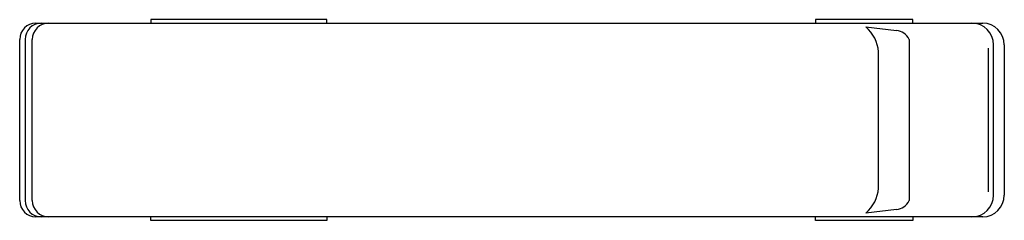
# Model space of a CAD drawing. Extents: x 330 to 878, y 1282 to 1394.
import ezdxf

# ---------------------------------------------------------------- set-up
doc = ezdxf.new("R2010")
doc.units = 0
doc.layers.get('0').update_dxf_attribs({"linetype": 'CONTINUOUS'})

msp = doc.modelspace()

# ---------------------------------------------------------------- linework, layer by layer
at = {"color": 0}
for p, q in [((339, 1392), (866, 1392)), ((501, 1394), (403, 1394)), ((403, 1394), (403, 1392)), ((501, 1392), (501, 1394)), ((827, 1394), (773, 1394)), ((773, 1394), (773, 1392)), ((827, 1392), (827, 1394)), ((801, 1390), (818, 1388)), ((330, 1293), (330, 1383)), ((333, 1383), (333, 1293)), ((337, 1293), (337, 1383)), ((825, 1383), (825, 1293)), ((808, 1300), (808, 1376)), ((869, 1378), (869, 1298)), ((872, 1296), (872, 1380)), ((878, 1380), (878, 1296)), ((818, 1288), (801, 1286)), ((866, 1284), (339, 1284)), ((403, 1282), (403, 1284)), ((501, 1284), (501, 1282)), ((773, 1282), (773, 1284)), ((827, 1284), (827, 1282)), ((501, 1282), (403, 1282)), ((827, 1282), (773, 1282))]:
    msp.add_line(p, q, dxfattribs=at)
for centre, radius, start, end in [((339, 1383), 9, 90, 180), ((342, 1383), 9, 90, 180), ((346, 1383), 9, 90, 180), ((860, 1380), 12, 0, 90), ((866, 1380), 12, 0, 90), ((786.97, 1374.23), 21.11, 4.8001, 48.33), ((817.1, 1379.34), 8.7, 24.8434, 84.0812), ((786.97, 1301.77), 21.11, 311.67, 355.1999), ((860, 1296), 12, 270, 0), ((866, 1296), 12, 270, 0), ((339, 1293), 9, 180, 270), ((342, 1293), 9, 180, 270), ((346, 1293), 9, 180, 270), ((817.1, 1296.66), 8.7, 275.9188, 335.1566)]:
    msp.add_arc(centre, radius, start, end, dxfattribs=at)

doc.saveas('drawing.dxf')
